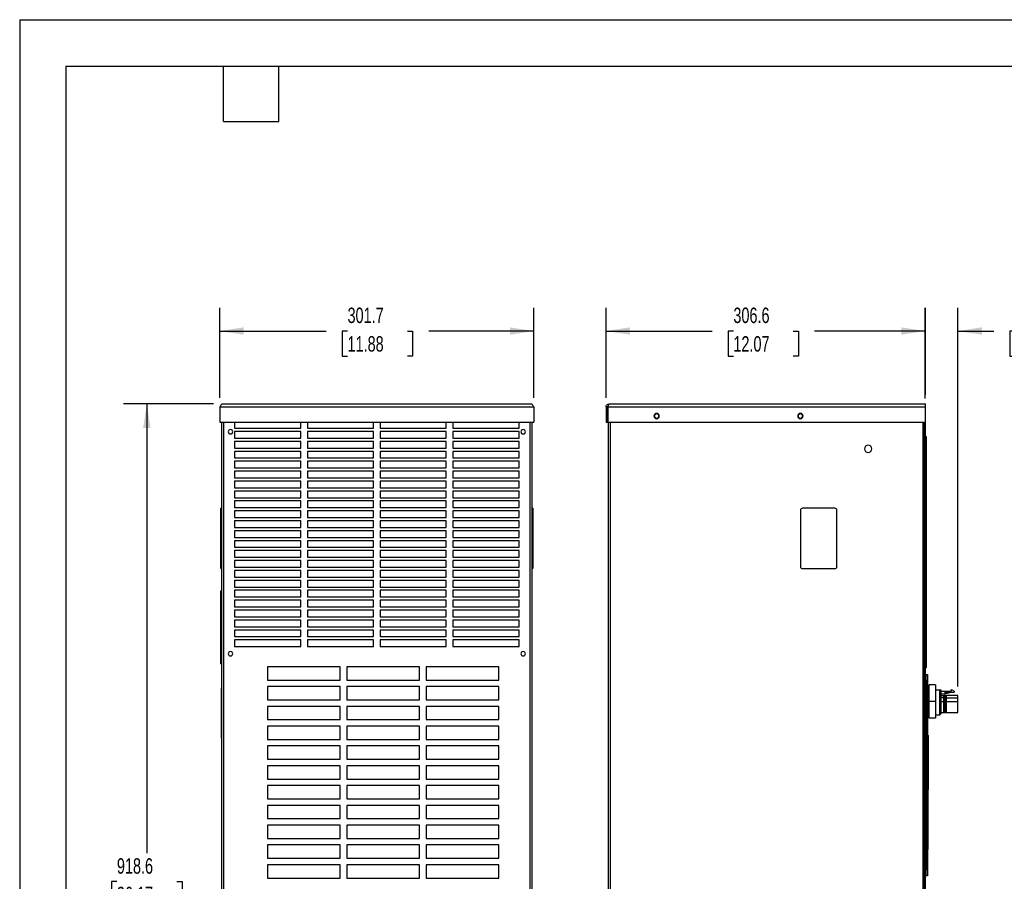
# Model space of a CAD drawing. Header units: millimetres. Extents: x 0 to 1956, y 0 to 1511.
# Tile 2 of 10: x 0 to 945, y 684 to 1511. Entities that reach past the tile are written whole.
import ezdxf

# ---------------------------------------------------------------- set-up
doc = ezdxf.new("R2010")
doc.units = ezdxf.units.MM
doc.header["$LTSCALE"] = 7
doc.layers.add('DIMENSIONS', color=140, linetype='Continuous', lineweight=25)
doc.layers.add('TEXT', color=140, linetype='Continuous', lineweight=25)
doc.styles.add('SLDTEXTSTYLE0', font='TXT', dxfattribs={"width": 0.7})
doc.dimstyles.new('SLDDIMSTYLE1', dxfattribs={"dimtxt": 15.106055, "dimasz": 23.114, "dimexe": 0, "dimexo": 0.0625, "dimgap": 3.776514, "dimtad": 0, "dimtih": 1, "dimtoh": 1, "dimdec": 1, "dimrnd": 1e-09, "dimzin": 12, "dimdsep": 46, "dimtxsty": 'SLDTEXTSTYLE0', "dimsah": 1, "dimcen": 0.09, "dimadec": 0, "dimazin": 3, "dimtfac": 1, "dimtdec": 1, "dimtofl": 0, "dimtmove": 0, "dimatfit": 3, "dimfxl": 0, "dimfrac": 2, "dimtolj": 1, "dimtzin": 12, "dimarcsym": 0})
doc.dimstyles.new('SLDDIMSTYLE4', dxfattribs={"dimtxt": 15.106055, "dimasz": 23.114, "dimexe": 0, "dimexo": 0.0625, "dimgap": 3.776514, "dimtad": 0, "dimtih": 1, "dimtoh": 1, "dimdec": 1, "dimrnd": 1e-09, "dimzin": 12, "dimdsep": 46, "dimtxsty": 'SLDTEXTSTYLE0', "dimsah": 1, "dimcen": 0.09, "dimadec": 0, "dimazin": 3, "dimtfac": 1, "dimtdec": 1, "dimtmove": 0, "dimatfit": 0, "dimfxl": 0, "dimfrac": 2, "dimtolj": 1, "dimtzin": 12, "dimarcsym": 0})

# ---------------------------------------------------------------- blocks, each defined once
blk = doc.blocks.new('_D_16')
at = {"layer": 'DIMENSIONS'}
for p, q in [((186.06, 1142.55), (99.85, 1142.55)), ((122.07, 1142.55), (122.07, 711.54)), ((93.35, 684.15), (88.27, 684.15)), ((88.27, 684.15), (88.27, 660.14)), ((150.8, 684.15), (155.87, 684.15)), ((155.87, 684.15), (155.87, 660.14)), ((88.27, 660.14), (93.35, 660.14)), ((122.07, 223.95), (122.07, 656.76)), ((155.87, 660.14), (150.8, 660.14)), ((184.79, 223.95), (99.85, 223.95))]:
    blk.add_line(p, q, dxfattribs=at)
for points in [[(122.07, 1142.55), (118.52, 1119.44), (125.63, 1119.44)], [(122.07, 223.95), (125.63, 247.06), (118.52, 247.06)]]:
    blk.add_solid(points, dxfattribs=at)
at = {"layer": 'DIMENSIONS', "char_height": 14.817, "attachment_point": 1, "style": 'SLDTEXTSTYLE0'}
for s, insert in [('918.6', (93.35, 706.63)), ('36.17', (93.35, 679.24))]:
    blk.add_mtext(s, dxfattribs=dict(at, insert=insert))
blk = doc.blocks.new('_D_17')
at = {"layer": 'DIMENSIONS'}
for p, q in [((192.08, 1148.57), (192.08, 1234.78)), ((493.78, 1148.57), (493.78, 1234.78)), ((192.08, 1212.55), (294.32, 1212.55)), ((314.79, 1212.55), (309.72, 1212.55)), ((309.72, 1212.55), (309.72, 1188.54)), ((372.25, 1212.55), (377.32, 1212.55)), ((377.32, 1212.55), (377.32, 1188.54)), ((493.78, 1212.55), (392.72, 1212.55)), ((309.72, 1188.54), (314.79, 1188.54)), ((377.32, 1188.54), (372.25, 1188.54))]:
    blk.add_line(p, q, dxfattribs=at)
for points in [[(192.08, 1212.55), (215.19, 1209), (215.19, 1216.11)], [(493.78, 1212.55), (470.66, 1216.11), (470.66, 1209)]]:
    blk.add_solid(points, dxfattribs=at)
at = {"layer": 'DIMENSIONS', "char_height": 14.817, "attachment_point": 1, "style": 'SLDTEXTSTYLE0'}
for s, insert in [('301.7', (314.79, 1235.03)), ('11.88', (314.79, 1207.64))]:
    blk.add_mtext(s, dxfattribs=dict(at, insert=insert))
blk = doc.blocks.new('_D_18')
at = {"layer": 'DIMENSIONS'}
for p, q in [((563, 1148.57), (563, 1234.78)), ((869.6, 1151.44), (869.6, 1234.78)), ((563, 1212.55), (664.82, 1212.55)), ((685.29, 1212.55), (680.22, 1212.55)), ((680.22, 1212.55), (680.22, 1188.54)), ((742.74, 1212.55), (747.82, 1212.55)), ((747.82, 1212.55), (747.82, 1188.54)), ((869.6, 1212.55), (763.21, 1212.55)), ((680.22, 1188.54), (685.29, 1188.54)), ((747.82, 1188.54), (742.74, 1188.54))]:
    blk.add_line(p, q, dxfattribs=at)
for points in [[(563, 1212.55), (586.12, 1209), (586.12, 1216.11)], [(869.6, 1212.55), (846.49, 1216.11), (846.49, 1209)]]:
    blk.add_solid(points, dxfattribs=at)
at = {"layer": 'DIMENSIONS', "char_height": 14.817, "attachment_point": 1, "style": 'SLDTEXTSTYLE0'}
for s, insert in [('306.6', (685.29, 1235.03)), ('12.07', (685.29, 1207.64))]:
    blk.add_mtext(s, dxfattribs=dict(at, insert=insert))
blk = doc.blocks.new('_D_19')
at = {"layer": 'DIMENSIONS'}
for p, q in [((869.57, 1147.84), (869.57, 1234.78)), ((900.77, 871.59), (900.77, 1234.78)), ((869.57, 1212.55), (825.12, 1212.55)), ((900.77, 1212.55), (935.4, 1212.55)), ((955.87, 1212.55), (950.8, 1212.55)), ((950.8, 1212.55), (950.8, 1188.54)), ((1000.76, 1212.55), (1005.84, 1212.55)), ((1005.84, 1212.55), (1005.84, 1188.54)), ((950.8, 1188.54), (955.87, 1188.54)), ((1005.84, 1188.54), (1000.76, 1188.54))]:
    blk.add_line(p, q, dxfattribs=at)
for points in [[(869.57, 1212.55), (846.46, 1216.11), (846.46, 1209)], [(900.77, 1212.55), (923.88, 1209), (923.88, 1216.11)]]:
    blk.add_solid(points, dxfattribs=at)
at = {"layer": 'DIMENSIONS', "char_height": 14.817, "attachment_point": 1, "style": 'SLDTEXTSTYLE0'}
for s, insert in [('31.2', (955.87, 1235.03)), ('1.23', (955.87, 1207.64))]:
    blk.add_mtext(s, dxfattribs=dict(at, insert=insert))

msp = doc.modelspace()

# ---------------------------------------------------------------- linework, layer by layer
at = {"color": 7, "linetype": 'Continuous'}
for q in [(0.02, 0.02), (1955.82, 1511.32)]:
    msp.add_line((0.02, 1511.32), q, dxfattribs=at)
for p, q in [((192.08, 1139.68), (493.78, 1139.68)), ((192.08, 1139.68), (192.08, 1124.95)), ((194.95, 1142.55), (490.91, 1142.55)), ((493.78, 1139.68), (493.78, 1124.95)), ((563, 1139.68), (564.6, 1139.68)), ((563, 1139.68), (563, 1124.95)), ((564.6, 1139.68), (564.6, 1124.95)), ((564.7, 1139.68), (869.6, 1139.68)), ((564.7, 1124.95), (564.7, 1139.68)), ((565.87, 1142.55), (869.6, 1142.55)), ((869.6, 1139.68), (869.6, 1142.55)), ((869.6, 1124.95), (869.6, 1139.68)), ((192.08, 1124.95), (493.78, 1124.95)), ((193.68, 1124.95), (193.68, 223.95)), ((195.61, 1124.95), (195.61, 223.95)), ((206.4, 1124.95), (206.4, 1119.3)), ((206.4, 1119.3), (269.9, 1119.3)), ((206.4, 1116.12), (206.4, 1109.77)), ((269.9, 1116.12), (206.4, 1116.12)), ((269.9, 1119.3), (269.9, 1124.95)), ((269.9, 1109.77), (269.9, 1116.12)), ((276.25, 1124.95), (276.25, 1119.3)), ((276.25, 1119.3), (339.75, 1119.3)), ((276.25, 1116.12), (276.25, 1109.77)), ((339.75, 1116.12), (276.25, 1116.12)), ((339.75, 1119.3), (339.75, 1124.95)), ((339.75, 1109.77), (339.75, 1116.12)), ((346.1, 1124.95), (346.1, 1119.3)), ((346.1, 1119.3), (409.6, 1119.3)), ((346.1, 1116.12), (346.1, 1109.77)), ((409.6, 1116.12), (346.1, 1116.12)), ((409.6, 1119.3), (409.6, 1124.95)), ((409.6, 1109.77), (409.6, 1116.12)), ((415.95, 1124.95), (415.95, 1119.3)), ((415.95, 1119.3), (479.45, 1119.3)), ((415.95, 1116.12), (415.95, 1109.77)), ((479.45, 1116.12), (415.95, 1116.12)), ((479.45, 1119.3), (479.45, 1124.95)), ((479.45, 1109.77), (479.45, 1116.12)), ((490.25, 223.95), (490.25, 1124.95)), ((492.18, 223.95), (492.18, 1124.95)), ((563, 1124.95), (564.6, 1124.95)), ((564.7, 1124.95), (869.6, 1124.95)), ((565.5, 223.95), (565.5, 1124.95)), ((567.43, 223.95), (567.43, 1124.95)), ((867.45, 223.95), (867.45, 1124.95)), ((868.65, 223.95), (868.65, 1124.95)), ((869.57, 1124.95), (869.57, 224.55)), ((206.4, 1109.77), (269.9, 1109.77)), ((206.4, 1106.6), (206.4, 1100.25)), ((269.9, 1106.6), (206.4, 1106.6)), ((269.9, 1100.25), (269.9, 1106.6)), ((276.25, 1109.77), (339.75, 1109.77)), ((276.25, 1106.6), (276.25, 1100.25)), ((339.75, 1106.6), (276.25, 1106.6)), ((339.75, 1100.25), (339.75, 1106.6)), ((346.1, 1109.77), (409.6, 1109.77)), ((346.1, 1106.6), (346.1, 1100.25)), ((409.6, 1106.6), (346.1, 1106.6)), ((409.6, 1100.25), (409.6, 1106.6)), ((415.95, 1109.77), (479.45, 1109.77)), ((479.45, 1106.6), (415.95, 1106.6)), ((415.95, 1106.6), (415.95, 1100.25)), ((479.45, 1100.25), (479.45, 1106.6)), ((869.57, 1111.2), (870.43, 1111.2)), ((870.43, 1111.2), (870.43, 1105.2)), ((206.4, 1100.25), (269.9, 1100.25)), ((269.9, 1097.07), (206.4, 1097.07)), ((206.4, 1097.07), (206.4, 1090.72)), ((269.9, 1090.72), (269.9, 1097.07)), ((276.25, 1100.25), (339.75, 1100.25)), ((339.75, 1097.07), (276.25, 1097.07)), ((276.25, 1097.07), (276.25, 1090.72)), ((339.75, 1090.72), (339.75, 1097.07)), ((346.1, 1100.25), (409.6, 1100.25)), ((409.6, 1097.07), (346.1, 1097.07)), ((346.1, 1097.07), (346.1, 1090.72)), ((409.6, 1090.72), (409.6, 1097.07)), ((415.95, 1100.25), (479.45, 1100.25)), ((415.95, 1097.07), (415.95, 1090.72)), ((479.45, 1097.07), (415.95, 1097.07)), ((479.45, 1090.72), (479.45, 1097.07)), ((870.43, 1105.2), (869.57, 1105.2)), ((870.43, 1105.2), (870.43, 895.2)), ((206.4, 1090.72), (269.9, 1090.72)), ((206.4, 1087.55), (206.4, 1081.2)), ((269.9, 1087.55), (206.4, 1087.55)), ((269.9, 1081.2), (269.9, 1087.55)), ((276.25, 1090.72), (339.75, 1090.72)), ((276.25, 1087.55), (276.25, 1081.2)), ((339.75, 1087.55), (276.25, 1087.55)), ((339.75, 1081.2), (339.75, 1087.55)), ((346.1, 1090.72), (409.6, 1090.72)), ((346.1, 1087.55), (346.1, 1081.2)), ((409.6, 1087.55), (346.1, 1087.55)), ((409.6, 1081.2), (409.6, 1087.55)), ((415.95, 1090.72), (479.45, 1090.72)), ((479.45, 1087.55), (415.95, 1087.55)), ((415.95, 1087.55), (415.95, 1081.2)), ((479.45, 1081.2), (479.45, 1087.55)), ((206.4, 1081.2), (269.9, 1081.2)), ((206.4, 1078.02), (206.4, 1071.67)), ((269.9, 1078.02), (206.4, 1078.02)), ((269.9, 1071.67), (269.9, 1078.02)), ((276.25, 1081.2), (339.75, 1081.2)), ((276.25, 1078.02), (276.25, 1071.67)), ((339.75, 1078.02), (276.25, 1078.02)), ((339.75, 1071.67), (339.75, 1078.02)), ((346.1, 1081.2), (409.6, 1081.2)), ((409.6, 1078.02), (346.1, 1078.02)), ((346.1, 1078.02), (346.1, 1071.67)), ((409.6, 1071.67), (409.6, 1078.02)), ((415.95, 1081.2), (479.45, 1081.2)), ((479.45, 1078.02), (415.95, 1078.02)), ((415.95, 1078.02), (415.95, 1071.67)), ((479.45, 1071.67), (479.45, 1078.02)), ((206.4, 1071.67), (269.9, 1071.67)), ((269.9, 1068.5), (206.4, 1068.5)), ((206.4, 1068.5), (206.4, 1062.15)), ((269.9, 1062.15), (269.9, 1068.5)), ((276.25, 1071.67), (339.75, 1071.67)), ((339.75, 1068.5), (276.25, 1068.5)), ((276.25, 1068.5), (276.25, 1062.15)), ((339.75, 1062.15), (339.75, 1068.5)), ((346.1, 1071.67), (409.6, 1071.67)), ((346.1, 1068.5), (346.1, 1062.15)), ((409.6, 1068.5), (346.1, 1068.5)), ((409.6, 1062.15), (409.6, 1068.5)), ((415.95, 1071.67), (479.45, 1071.67)), ((415.95, 1068.5), (415.95, 1062.15)), ((479.45, 1068.5), (415.95, 1068.5)), ((479.45, 1062.15), (479.45, 1068.5)), ((206.4, 1062.15), (269.9, 1062.15)), ((206.4, 1058.97), (206.4, 1052.62)), ((269.9, 1058.97), (206.4, 1058.97)), ((269.9, 1052.62), (269.9, 1058.97)), ((276.25, 1062.15), (339.75, 1062.15)), ((276.25, 1058.97), (276.25, 1052.62)), ((339.75, 1058.97), (276.25, 1058.97)), ((339.75, 1052.62), (339.75, 1058.97)), ((346.1, 1062.15), (409.6, 1062.15)), ((346.1, 1058.97), (346.1, 1052.62)), ((409.6, 1058.97), (346.1, 1058.97)), ((409.6, 1052.62), (409.6, 1058.97)), ((415.95, 1062.15), (479.45, 1062.15)), ((415.95, 1058.97), (415.95, 1052.62)), ((479.45, 1058.97), (415.95, 1058.97)), ((479.45, 1052.62), (479.45, 1058.97)), ((206.4, 1052.62), (269.9, 1052.62)), ((206.4, 1049.45), (206.4, 1043.1)), ((269.9, 1049.45), (206.4, 1049.45)), ((269.9, 1043.1), (269.9, 1049.45)), ((276.25, 1052.62), (339.75, 1052.62)), ((276.25, 1049.45), (276.25, 1043.1)), ((339.75, 1049.45), (276.25, 1049.45)), ((339.75, 1043.1), (339.75, 1049.45)), ((346.1, 1052.62), (409.6, 1052.62)), ((346.1, 1049.45), (346.1, 1043.1)), ((409.6, 1049.45), (346.1, 1049.45)), ((409.6, 1043.1), (409.6, 1049.45)), ((415.95, 1052.62), (479.45, 1052.62)), ((415.95, 1049.45), (415.95, 1043.1)), ((479.45, 1049.45), (415.95, 1049.45)), ((479.45, 1043.1), (479.45, 1049.45)), ((193.18, 1042.55), (193.68, 1042.55)), ((193.18, 1040.55), (193.18, 1042.55)), ((193.18, 1040.55), (193.68, 1040.55)), ((193.18, 986.55), (193.18, 1040.55)), ((206.4, 1043.1), (269.9, 1043.1)), ((276.25, 1043.1), (339.75, 1043.1)), ((346.1, 1043.1), (409.6, 1043.1)), ((415.95, 1043.1), (479.45, 1043.1)), ((492.68, 1042.55), (492.18, 1042.55)), ((492.68, 1040.55), (492.18, 1040.55)), ((492.68, 1042.55), (492.68, 1040.55)), ((492.68, 1040.55), (492.68, 986.55)), ((749.64, 1040.55), (749.64, 986.55)), ((782.64, 1042.55), (751.64, 1042.55)), ((784.64, 986.55), (784.64, 1040.55)), ((269.9, 1039.92), (206.4, 1039.92)), ((206.4, 1039.92), (206.4, 1033.57)), ((206.4, 1033.57), (269.9, 1033.57)), ((269.9, 1033.57), (269.9, 1039.92)), ((339.75, 1039.92), (276.25, 1039.92)), ((276.25, 1039.92), (276.25, 1033.57)), ((276.25, 1033.57), (339.75, 1033.57)), ((339.75, 1033.57), (339.75, 1039.92)), ((409.6, 1039.92), (346.1, 1039.92)), ((346.1, 1039.92), (346.1, 1033.57)), ((346.1, 1033.57), (409.6, 1033.57)), ((409.6, 1033.57), (409.6, 1039.92)), ((479.45, 1039.92), (415.95, 1039.92)), ((415.95, 1039.92), (415.95, 1033.57)), ((415.95, 1033.57), (479.45, 1033.57)), ((479.45, 1033.57), (479.45, 1039.92)), ((269.9, 1030.4), (206.4, 1030.4)), ((206.4, 1030.4), (206.4, 1024.05)), ((206.4, 1024.05), (269.9, 1024.05)), ((269.9, 1024.05), (269.9, 1030.4)), ((339.75, 1030.4), (276.25, 1030.4)), ((276.25, 1030.4), (276.25, 1024.05)), ((276.25, 1024.05), (339.75, 1024.05)), ((339.75, 1024.05), (339.75, 1030.4)), ((409.6, 1030.4), (346.1, 1030.4)), ((346.1, 1030.4), (346.1, 1024.05)), ((346.1, 1024.05), (409.6, 1024.05)), ((409.6, 1024.05), (409.6, 1030.4)), ((479.45, 1030.4), (415.95, 1030.4)), ((415.95, 1030.4), (415.95, 1024.05)), ((415.95, 1024.05), (479.45, 1024.05)), ((479.45, 1024.05), (479.45, 1030.4)), ((269.9, 1020.87), (206.4, 1020.87)), ((206.4, 1020.87), (206.4, 1014.52)), ((206.4, 1014.52), (269.9, 1014.52)), ((269.9, 1014.52), (269.9, 1020.87)), ((339.75, 1020.87), (276.25, 1020.87)), ((276.25, 1020.87), (276.25, 1014.52)), ((276.25, 1014.52), (339.75, 1014.52)), ((339.75, 1014.52), (339.75, 1020.87)), ((409.6, 1020.87), (346.1, 1020.87)), ((346.1, 1020.87), (346.1, 1014.52)), ((346.1, 1014.52), (409.6, 1014.52)), ((409.6, 1014.52), (409.6, 1020.87)), ((479.45, 1020.87), (415.95, 1020.87)), ((415.95, 1020.87), (415.95, 1014.52)), ((415.95, 1014.52), (479.45, 1014.52)), ((479.45, 1014.52), (479.45, 1020.87)), ((269.9, 1011.35), (206.4, 1011.35)), ((206.4, 1011.35), (206.4, 1005)), ((206.4, 1005), (269.9, 1005)), ((269.9, 1005), (269.9, 1011.35)), ((339.75, 1011.35), (276.25, 1011.35)), ((276.25, 1011.35), (276.25, 1005)), ((276.25, 1005), (339.75, 1005)), ((339.75, 1005), (339.75, 1011.35)), ((409.6, 1011.35), (346.1, 1011.35)), ((346.1, 1011.35), (346.1, 1005)), ((346.1, 1005), (409.6, 1005)), ((409.6, 1005), (409.6, 1011.35)), ((479.45, 1011.35), (415.95, 1011.35)), ((415.95, 1011.35), (415.95, 1005)), ((415.95, 1005), (479.45, 1005)), ((479.45, 1005), (479.45, 1011.35)), ((269.9, 1001.82), (206.4, 1001.82)), ((206.4, 1001.82), (206.4, 995.47)), ((206.4, 995.47), (269.9, 995.47)), ((269.9, 995.47), (269.9, 1001.82)), ((339.75, 1001.82), (276.25, 1001.82)), ((276.25, 1001.82), (276.25, 995.47)), ((276.25, 995.47), (339.75, 995.47)), ((339.75, 995.47), (339.75, 1001.82)), ((409.6, 1001.82), (346.1, 1001.82)), ((346.1, 1001.82), (346.1, 995.47)), ((346.1, 995.47), (409.6, 995.47)), ((409.6, 995.47), (409.6, 1001.82)), ((479.45, 1001.82), (415.95, 1001.82)), ((415.95, 1001.82), (415.95, 995.47)), ((415.95, 995.47), (479.45, 995.47)), ((479.45, 995.47), (479.45, 1001.82)), ((193.18, 986.55), (193.68, 986.55)), ((193.18, 984.55), (193.18, 986.55)), ((193.18, 984.55), (193.68, 984.55)), ((269.9, 992.3), (206.4, 992.3)), ((206.4, 992.3), (206.4, 985.95)), ((206.4, 985.95), (269.9, 985.95)), ((269.9, 985.95), (269.9, 992.3)), ((339.75, 992.3), (276.25, 992.3)), ((276.25, 992.3), (276.25, 985.95)), ((276.25, 985.95), (339.75, 985.95)), ((339.75, 985.95), (339.75, 992.3)), ((409.6, 992.3), (346.1, 992.3)), ((346.1, 992.3), (346.1, 985.95)), ((346.1, 985.95), (409.6, 985.95)), ((409.6, 985.95), (409.6, 992.3)), ((479.45, 992.3), (415.95, 992.3)), ((415.95, 992.3), (415.95, 985.95)), ((415.95, 985.95), (479.45, 985.95)), ((479.45, 985.95), (479.45, 992.3)), ((492.68, 986.55), (492.18, 986.55)), ((492.68, 984.55), (492.18, 984.55)), ((492.68, 986.55), (492.68, 984.55)), ((751.64, 984.55), (782.64, 984.55)), ((269.9, 982.77), (206.4, 982.77)), ((206.4, 982.77), (206.4, 976.42)), ((206.4, 976.42), (269.9, 976.42)), ((269.9, 976.42), (269.9, 982.77)), ((339.75, 982.77), (276.25, 982.77)), ((276.25, 982.77), (276.25, 976.42)), ((276.25, 976.42), (339.75, 976.42)), ((339.75, 976.42), (339.75, 982.77)), ((409.6, 982.77), (346.1, 982.77)), ((346.1, 982.77), (346.1, 976.42)), ((346.1, 976.42), (409.6, 976.42)), ((409.6, 976.42), (409.6, 982.77)), ((479.45, 982.77), (415.95, 982.77)), ((415.95, 982.77), (415.95, 976.42)), ((415.95, 976.42), (479.45, 976.42)), ((479.45, 976.42), (479.45, 982.77)), ((269.9, 973.25), (206.4, 973.25)), ((206.4, 973.25), (206.4, 966.9)), ((206.4, 966.9), (269.9, 966.9)), ((269.9, 966.9), (269.9, 973.25)), ((339.75, 973.25), (276.25, 973.25)), ((276.25, 973.25), (276.25, 966.9)), ((276.25, 966.9), (339.75, 966.9)), ((339.75, 966.9), (339.75, 973.25)), ((409.6, 973.25), (346.1, 973.25)), ((346.1, 973.25), (346.1, 966.9)), ((346.1, 966.9), (409.6, 966.9)), ((409.6, 966.9), (409.6, 973.25)), ((479.45, 973.25), (415.95, 973.25)), ((415.95, 973.25), (415.95, 966.9)), ((415.95, 966.9), (479.45, 966.9)), ((479.45, 966.9), (479.45, 973.25)), ((193.17, 963.21), (193.68, 963.21)), ((193.17, 961.21), (193.17, 963.21)), ((193.17, 961.21), (193.68, 961.21)), ((193.17, 895.21), (193.17, 961.21)), ((269.9, 963.72), (206.4, 963.72)), ((206.4, 963.72), (206.4, 957.37)), ((206.4, 957.37), (269.9, 957.37)), ((269.9, 957.37), (269.9, 963.72)), ((339.75, 963.72), (276.25, 963.72)), ((276.25, 963.72), (276.25, 957.37)), ((276.25, 957.37), (339.75, 957.37)), ((339.75, 957.37), (339.75, 963.72)), ((409.6, 963.72), (346.1, 963.72)), ((346.1, 963.72), (346.1, 957.37)), ((346.1, 957.37), (409.6, 957.37)), ((409.6, 957.37), (409.6, 963.72)), ((479.45, 963.72), (415.95, 963.72)), ((415.95, 963.72), (415.95, 957.37)), ((415.95, 957.37), (479.45, 957.37)), ((479.45, 957.37), (479.45, 963.72)), ((269.9, 954.2), (206.4, 954.2)), ((206.4, 954.2), (206.4, 947.85)), ((206.4, 947.85), (269.9, 947.85)), ((269.9, 947.85), (269.9, 954.2)), ((339.75, 954.2), (276.25, 954.2)), ((276.25, 954.2), (276.25, 947.85)), ((276.25, 947.85), (339.75, 947.85)), ((339.75, 947.85), (339.75, 954.2)), ((409.6, 954.2), (346.1, 954.2)), ((346.1, 954.2), (346.1, 947.85)), ((346.1, 947.85), (409.6, 947.85)), ((409.6, 947.85), (409.6, 954.2)), ((479.45, 954.2), (415.95, 954.2)), ((415.95, 954.2), (415.95, 947.85)), ((415.95, 947.85), (479.45, 947.85)), ((479.45, 947.85), (479.45, 954.2)), ((269.9, 944.67), (206.4, 944.67)), ((206.4, 944.67), (206.4, 938.32)), ((206.4, 938.32), (269.9, 938.32)), ((269.9, 938.32), (269.9, 944.67)), ((339.75, 944.67), (276.25, 944.67)), ((276.25, 944.67), (276.25, 938.32)), ((276.25, 938.32), (339.75, 938.32)), ((339.75, 938.32), (339.75, 944.67)), ((409.6, 944.67), (346.1, 944.67)), ((346.1, 944.67), (346.1, 938.32)), ((346.1, 938.32), (409.6, 938.32)), ((409.6, 938.32), (409.6, 944.67)), ((479.45, 944.67), (415.95, 944.67)), ((415.95, 944.67), (415.95, 938.32)), ((415.95, 938.32), (479.45, 938.32)), ((479.45, 938.32), (479.45, 944.67)), ((269.9, 935.15), (206.4, 935.15)), ((206.4, 935.15), (206.4, 928.8)), ((206.4, 928.8), (269.9, 928.8)), ((269.9, 928.8), (269.9, 935.15)), ((339.75, 935.15), (276.25, 935.15)), ((276.25, 935.15), (276.25, 928.8)), ((276.25, 928.8), (339.75, 928.8)), ((339.75, 928.8), (339.75, 935.15)), ((409.6, 935.15), (346.1, 935.15)), ((346.1, 935.15), (346.1, 928.8)), ((346.1, 928.8), (409.6, 928.8)), ((409.6, 928.8), (409.6, 935.15)), ((479.45, 935.15), (415.95, 935.15)), ((415.95, 935.15), (415.95, 928.8)), ((415.95, 928.8), (479.45, 928.8)), ((479.45, 928.8), (479.45, 935.15)), ((269.9, 925.62), (206.4, 925.62)), ((206.4, 925.62), (206.4, 919.27)), ((206.4, 919.27), (269.9, 919.27)), ((269.9, 919.27), (269.9, 925.62)), ((339.75, 925.62), (276.25, 925.62)), ((276.25, 925.62), (276.25, 919.27)), ((276.25, 919.27), (339.75, 919.27)), ((339.75, 919.27), (339.75, 925.62)), ((409.6, 925.62), (346.1, 925.62)), ((346.1, 925.62), (346.1, 919.27)), ((346.1, 919.27), (409.6, 919.27)), ((409.6, 919.27), (409.6, 925.62)), ((479.45, 925.62), (415.95, 925.62)), ((415.95, 925.62), (415.95, 919.27)), ((415.95, 919.27), (479.45, 919.27)), ((479.45, 919.27), (479.45, 925.62)), ((269.9, 916.1), (206.4, 916.1)), ((206.4, 916.1), (206.4, 909.75)), ((206.4, 909.75), (269.9, 909.75)), ((269.9, 909.75), (269.9, 916.1)), ((339.75, 916.1), (276.25, 916.1)), ((276.25, 916.1), (276.25, 909.75)), ((276.25, 909.75), (339.75, 909.75)), ((339.75, 909.75), (339.75, 916.1)), ((409.6, 916.1), (346.1, 916.1)), ((346.1, 916.1), (346.1, 909.75)), ((346.1, 909.75), (409.6, 909.75)), ((409.6, 909.75), (409.6, 916.1)), ((479.45, 916.1), (415.95, 916.1)), ((415.95, 916.1), (415.95, 909.75)), ((415.95, 909.75), (479.45, 909.75)), ((479.45, 909.75), (479.45, 916.1)), ((193.17, 895.21), (193.68, 895.21)), ((193.17, 893.21), (193.17, 895.21)), ((193.17, 893.21), (193.68, 893.21)), ((307.65, 890.35), (237.8, 890.35)), ((237.8, 890.35), (237.8, 877.65)), ((307.65, 877.65), (307.65, 890.35)), ((383.85, 890.35), (314, 890.35)), ((314, 890.35), (314, 877.65)), ((383.85, 877.65), (383.85, 890.35)), ((460.05, 890.35), (390.2, 890.35)), ((390.2, 890.35), (390.2, 877.65)), ((460.05, 877.65), (460.05, 890.35)), ((869.57, 895.2), (870.43, 895.2)), ((870.43, 889.2), (869.57, 889.2)), ((870.43, 895.2), (870.43, 889.2)), ((870.32, 882.9), (871.53, 882.9)), ((870.32, 876.9), (870.32, 882.9)), ((871.53, 882.9), (871.53, 876.9)), ((193.63, 869.83), (193.68, 869.83)), ((193.63, 867.83), (193.63, 869.83)), ((237.8, 877.65), (307.65, 877.65)), ((307.65, 871.35), (237.8, 871.35)), ((237.8, 871.35), (237.8, 858.65)), ((307.65, 858.65), (307.65, 871.35)), ((314, 877.65), (383.85, 877.65)), ((383.85, 871.35), (314, 871.35)), ((314, 871.35), (314, 858.65)), ((383.85, 858.65), (383.85, 871.35)), ((390.2, 877.65), (460.05, 877.65)), ((460.05, 871.35), (390.2, 871.35)), ((390.2, 871.35), (390.2, 858.65)), ((460.05, 858.65), (460.05, 871.35)), ((870.12, 874.4), (869.57, 874.4)), ((870.12, 839.4), (870.12, 874.4)), ((871.53, 876.9), (870.32, 876.9)), ((870.32, 876.9), (870.32, 695.9)), ((871.53, 876.9), (871.53, 695.9)), ((873.32, 856.9), (873.32, 872.9)), ((879.32, 872.9), (873.32, 872.9)), ((879.32, 872.9), (879.32, 856.9)), ((193.68, 867.83), (193.63, 867.83)), ((193.63, 823.83), (193.63, 867.83)), ((871.57, 868), (871.53, 868)), ((873.32, 868), (871.57, 868)), ((871.57, 868), (871.57, 844.4)), ((883.67, 868), (879.32, 868)), ((883.67, 856.9), (883.67, 868)), ((884.87, 856.9), (884.87, 868)), ((884.87, 867.05), (894.27, 867.05)), ((884.87, 864.55), (887.87, 864.55)), ((884.87, 862.7), (887.37, 862.7)), ((887.37, 860.6), (884.87, 860.6)), ((887.37, 860.6), (887.37, 862.7)), ((887.37, 856.9), (887.37, 860.6)), ((887.87, 864.55), (894.37, 866.05)), ((888.37, 865.05), (887.87, 864.55)), ((888.37, 866.05), (888.37, 865.05)), ((888.37, 866.05), (897.32, 866.05)), ((889.47, 861.5), (889.35, 861.5)), ((900.77, 862.7), (889.47, 862.7)), ((889.47, 862.7), (889.47, 860.6)), ((889.47, 860.6), (900.77, 860.6)), ((889.47, 860.6), (889.47, 856.9)), ((894.07, 868.2), (894.98, 868.2)), ((894.07, 868.2), (894.27, 867.05)), ((897.32, 866.85), (894.98, 868.2)), ((897.32, 866.85), (897.32, 866.05)), ((900.77, 860.6), (900.77, 862.7)), ((900.77, 856.9), (900.77, 860.6)), ((237.8, 858.65), (307.65, 858.65)), ((307.65, 852.35), (237.8, 852.35)), ((237.8, 852.35), (237.8, 839.65)), ((307.65, 839.65), (307.65, 852.35)), ((314, 858.65), (383.85, 858.65)), ((383.85, 852.35), (314, 852.35)), ((314, 852.35), (314, 839.65)), ((383.85, 839.65), (383.85, 852.35)), ((390.2, 858.65), (460.05, 858.65)), ((460.05, 852.35), (390.2, 852.35)), ((390.2, 852.35), (390.2, 839.65)), ((460.05, 839.65), (460.05, 852.35)), ((871.57, 856.9), (871.53, 856.9)), ((873.32, 840.9), (873.32, 856.9)), ((879.32, 856.9), (873.32, 856.9)), ((879.32, 856.9), (879.32, 840.9)), ((884.87, 856.9), (883.67, 856.9)), ((883.67, 844.4), (883.67, 856.9)), ((884.87, 845.6), (884.87, 856.9)), ((884.87, 856.9), (887.37, 856.9)), ((887.37, 846.5), (887.37, 856.9)), ((889.47, 860.1), (889.39, 860.1)), ((889.39, 856.9), (889.47, 856.9)), ((889.47, 856.9), (900.77, 856.9)), ((889.47, 856.9), (889.47, 846.5)), ((900.77, 846.5), (900.77, 856.9)), ((871.53, 845.4), (871.57, 845.4)), ((871.57, 844.4), (873.32, 844.4)), ((879.32, 844.4), (883.67, 844.4)), ((883.67, 844.4), (884.87, 845.6)), ((884.87, 846.5), (887.37, 846.5)), ((889.47, 846.5), (900.77, 846.5)), ((237.8, 839.65), (307.65, 839.65)), ((307.65, 833.35), (237.8, 833.35)), ((237.8, 833.35), (237.8, 820.65)), ((307.65, 820.65), (307.65, 833.35)), ((314, 839.65), (383.85, 839.65)), ((383.85, 833.35), (314, 833.35)), ((314, 833.35), (314, 820.65)), ((383.85, 820.65), (383.85, 833.35)), ((390.2, 839.65), (460.05, 839.65)), ((460.05, 833.35), (390.2, 833.35)), ((390.2, 833.35), (390.2, 820.65)), ((460.05, 820.65), (460.05, 833.35)), ((870.12, 839.4), (869.57, 839.4)), ((879.32, 840.9), (873.32, 840.9)), ((193.63, 823.83), (193.68, 823.83)), ((193.63, 821.83), (193.63, 823.83)), ((871.53, 824.5), (872.53, 824.5)), ((872.53, 819.5), (872.53, 824.5)), ((193.68, 821.83), (193.63, 821.83)), ((237.8, 820.65), (307.65, 820.65)), ((307.65, 814.35), (237.8, 814.35)), ((237.8, 814.35), (237.8, 801.65)), ((307.65, 801.65), (307.65, 814.35)), ((314, 820.65), (383.85, 820.65)), ((383.85, 814.35), (314, 814.35)), ((314, 814.35), (314, 801.65)), ((383.85, 801.65), (383.85, 814.35)), ((390.2, 820.65), (460.05, 820.65)), ((460.05, 814.35), (390.2, 814.35)), ((390.2, 814.35), (390.2, 801.65)), ((460.05, 801.65), (460.05, 814.35)), ((871.53, 819.5), (872.53, 819.5)), ((872.53, 777.5), (872.53, 819.5)), ((237.8, 801.65), (307.65, 801.65)), ((307.65, 795.35), (237.8, 795.35)), ((237.8, 795.35), (237.8, 782.65)), ((307.65, 782.65), (307.65, 795.35)), ((314, 801.65), (383.85, 801.65)), ((383.85, 795.35), (314, 795.35)), ((314, 795.35), (314, 782.65)), ((383.85, 782.65), (383.85, 795.35)), ((390.2, 801.65), (460.05, 801.65)), ((460.05, 795.35), (390.2, 795.35)), ((390.2, 795.35), (390.2, 782.65)), ((460.05, 782.65), (460.05, 795.35)), ((237.8, 782.65), (307.65, 782.65)), ((307.65, 776.35), (237.8, 776.35)), ((237.8, 776.35), (237.8, 763.65)), ((307.65, 763.65), (307.65, 776.35)), ((314, 782.65), (383.85, 782.65)), ((383.85, 776.35), (314, 776.35)), ((314, 776.35), (314, 763.65)), ((383.85, 763.65), (383.85, 776.35)), ((390.2, 782.65), (460.05, 782.65)), ((460.05, 776.35), (390.2, 776.35)), ((390.2, 776.35), (390.2, 763.65)), ((460.05, 763.65), (460.05, 776.35)), ((871.53, 777.5), (872.53, 777.5)), ((872.53, 772.5), (872.53, 777.5)), ((871.53, 772.5), (872.53, 772.5)), ((871.83, 772.5), (871.83, 714.73)), ((871.84, 772.5), (871.84, 714.98)), ((237.8, 763.65), (307.65, 763.65)), ((307.65, 757.35), (237.8, 757.35)), ((237.8, 757.35), (237.8, 744.65)), ((307.65, 744.65), (307.65, 757.35)), ((314, 763.65), (383.85, 763.65)), ((383.85, 757.35), (314, 757.35)), ((314, 757.35), (314, 744.65)), ((383.85, 744.65), (383.85, 757.35)), ((390.2, 763.65), (460.05, 763.65)), ((460.05, 757.35), (390.2, 757.35)), ((390.2, 757.35), (390.2, 744.65)), ((460.05, 744.65), (460.05, 757.35)), ((237.8, 744.65), (307.65, 744.65)), ((307.65, 738.35), (237.8, 738.35)), ((237.8, 738.35), (237.8, 725.65)), ((307.65, 725.65), (307.65, 738.35)), ((314, 744.65), (383.85, 744.65)), ((383.85, 738.35), (314, 738.35)), ((314, 738.35), (314, 725.65)), ((383.85, 725.65), (383.85, 738.35)), ((390.2, 744.65), (460.05, 744.65)), ((460.05, 738.35), (390.2, 738.35)), ((390.2, 738.35), (390.2, 725.65)), ((460.05, 725.65), (460.05, 738.35)), ((237.8, 725.65), (307.65, 725.65)), ((307.65, 719.35), (237.8, 719.35)), ((237.8, 719.35), (237.8, 706.65)), ((307.65, 706.65), (307.65, 719.35)), ((314, 725.65), (383.85, 725.65)), ((383.85, 719.35), (314, 719.35)), ((314, 719.35), (314, 706.65)), ((383.85, 706.65), (383.85, 719.35)), ((390.2, 725.65), (460.05, 725.65)), ((460.05, 719.35), (390.2, 719.35)), ((390.2, 719.35), (390.2, 706.65)), ((460.05, 706.65), (460.05, 719.35)), ((871.83, 714.73), (871.53, 714.73)), ((871.83, 714.98), (871.84, 714.98)), ((237.8, 706.65), (307.65, 706.65)), ((307.65, 700.35), (237.8, 700.35)), ((237.8, 700.35), (237.8, 687.65)), ((307.65, 687.65), (307.65, 700.35)), ((314, 706.65), (383.85, 706.65)), ((383.85, 700.35), (314, 700.35)), ((314, 700.35), (314, 687.65)), ((383.85, 687.65), (383.85, 700.35)), ((390.2, 706.65), (460.05, 706.65)), ((460.05, 700.35), (390.2, 700.35)), ((390.2, 700.35), (390.2, 687.65)), ((460.05, 687.65), (460.05, 700.35)), ((870.32, 695.9), (871.53, 695.9)), ((870.32, 689.9), (870.32, 695.9)), ((871.53, 695.9), (871.53, 689.9)), ((237.8, 687.65), (307.65, 687.65)), ((314, 687.65), (383.85, 687.65)), ((390.2, 687.65), (460.05, 687.65)), ((871.53, 689.9), (870.32, 689.9))]:
    msp.add_line(p, q)
at = {"flags": 128}
msp.add_lwpolyline([(869.57, 700.69), (869.95, 700.73), (870.32, 700.85)], dxfattribs=at)
for centre, radius, start, end in [((611.6, 1130.95), 2.58, 90, 270), ((611.6, 1130.95), 2.15, 0, 180), ((611.6, 1130.95), 2.15, 180, 0), ((611.6, 1130.95), 2.58, 270, 90), ((749.6, 1130.95), 2.58, 90, 270), ((749.6, 1130.95), 2.15, 0, 180), ((749.6, 1130.95), 2.15, 180, 0), ((749.6, 1130.95), 2.58, 270, 90), ((202.43, 1115.86), 2.1, 0, 180), ((202.43, 1115.86), 2.1, 180, 0), ((483.43, 1115.86), 2.1, 0, 180), ((483.43, 1115.86), 2.1, 180, 0), ((814.75, 1099.55), 3.5, 0, 180), ((814.75, 1099.55), 3.5, 180, 0), ((751.64, 1040.55), 2, 90, 180), ((782.64, 1040.55), 2, 0, 90), ((751.64, 986.55), 2, 180, 270), ((782.64, 986.55), 2, 270, 0), ((202.43, 902.86), 2.1, 0, 180), ((202.43, 902.86), 2.1, 180, 0), ((483.43, 902.86), 2.1, 0, 180), ((483.43, 902.86), 2.1, 180, 0), ((870.12, 874.2), 0.2, 0, 90), ((870.12, 839.6), 0.2, 270, 0), ((869.53, 702.69), 0.787, 272.72246, 0)]:
    msp.add_arc(centre, radius, start, end)
for points, knots in [([(194.95, 1142.55), (194.71, 1142.55), (194.47, 1142.48), (193.99, 1142.19), (193.75, 1141.98), (193.27, 1141.44), (193.03, 1141.13), (192.56, 1140.43), (192.32, 1140.06), (192.08, 1139.68)], [0, 0, 0, 0, 0.25, 0.25, 0.5, 0.5, 0.75, 0.75, 1, 1, 1, 1]), ([(493.78, 1139.68), (493.54, 1140.06), (493.3, 1140.43), (492.82, 1141.13), (492.58, 1141.44), (492.1, 1141.98), (491.86, 1142.19), (491.39, 1142.48), (491.15, 1142.55), (490.91, 1142.55)], [0, 0, 0, 0, 0.25, 0.25, 0.5, 0.5, 0.75, 0.75, 1, 1, 1, 1]), ([(563, 1139.68), (563, 1140.06), (563.08, 1140.43), (563.37, 1141.13), (563.58, 1141.44), (564.11, 1141.98), (564.43, 1142.19), (565.12, 1142.48), (565.5, 1142.55), (565.87, 1142.55)], [0, 0, 0, 0, 0.25, 0.25, 0.5, 0.5, 0.75, 0.75, 1, 1, 1, 1]), ([(564.6, 1139.68), (564.62, 1139.85), (564.65, 1140.15), (564.84, 1140.39), (564.92, 1140.5)], [0, 0, 0, 0, 0.5550202, 1, 1, 1, 1]), ([(565.87, 1142.55), (565.78, 1142.55), (565.68, 1142.48), (565.48, 1142.19), (565.39, 1141.98), (565.19, 1141.44), (565.09, 1141.13), (564.9, 1140.43), (564.8, 1140.06), (564.7, 1139.68)], [0, 0, 0, 0, 0.25, 0.25, 0.5, 0.5, 0.75, 0.75, 1, 1, 1, 1]), ([(884.87, 868), (884.85, 868), (884.8, 868), (884.71, 868), (884.62, 868), (884.52, 868), (884.4, 868), (884.28, 868), (884.14, 868), (883.99, 868), (883.84, 868), (883.73, 868), (883.67, 868)], [0, 0, 0, 0, 0.095349, 0.191191, 0.287748, 0.38523, 0.483838, 0.583762, 0.685179, 0.788256, 0.893148, 1, 1, 1, 1]), ([(888.37, 862.97), (888.26, 862.96), (888.04, 862.94), (887.73, 862.79), (887.48, 862.56), (887.4, 862.35), (887.37, 862.26)], [0, 0, 0, 0, 0.247502, 0.50869, 0.764335, 1, 1, 1, 1]), ([(888.37, 862.96), (888.37, 862.97), (888.37, 862.96), (888.37, 862.89), (888.37, 862.84), (888.37, 862.63), (888.37, 862.43), (888.37, 861.88), (888.37, 861.53), (888.37, 860.76), (888.37, 860.34), (888.37, 859.89)], [0, 0, 0, 0, 0.125, 0.125, 0.25, 0.25, 0.5, 0.5, 0.75, 0.75, 1, 1, 1, 1]), ([(888.37, 862.96), (888.49, 862.96), (888.62, 862.95), (888.87, 862.86), (888.99, 862.79), (889.19, 862.61), (889.27, 862.51), (889.37, 862.29), (889.39, 862.17), (889.39, 862.07)], [0, 0, 0, 0, 0.25, 0.25, 0.5, 0.5, 0.75, 0.75, 1, 1, 1, 1]), ([(889.34, 862.35), (889.3, 862.44), (889.2, 862.62), (888.96, 862.81), (888.67, 862.92), (888.47, 862.92), (888.37, 862.92)], [0, 0, 0, 0, 0.2377111, 0.4913087, 0.7497876, 1, 1, 1, 1]), ([(889.39, 862.07), (889.39, 862.07), (889.39, 862.01), (889.39, 861.79), (889.39, 861.62), (889.39, 861.18), (889.39, 860.91), (889.39, 860.29), (889.39, 859.96), (889.39, 859.6)], [0, 0, 0, 0, 0.25, 0.25, 0.5, 0.5, 0.75, 0.75, 1, 1, 1, 1]), ([(887.37, 859.66), (887.39, 859.69), (887.44, 859.72), (887.56, 859.78), (887.65, 859.8), (887.83, 859.85), (887.94, 859.86), (888.16, 859.88), (888.27, 859.89), (888.37, 859.89)], [0, 0, 0, 0, 0.25, 0.25, 0.5, 0.5, 0.75, 0.75, 1, 1, 1, 1]), ([(888.37, 859.89), (888.49, 859.89), (888.62, 859.88), (888.87, 859.85), (888.99, 859.83), (889.19, 859.77), (889.27, 859.74), (889.37, 859.67), (889.39, 859.63), (889.39, 859.6)], [0, 0, 0, 0, 0.25, 0.25, 0.5, 0.5, 0.75, 0.75, 1, 1, 1, 1]), ([(888.37, 859.89), (888.37, 858.82), (888.37, 856.68), (888.37, 853.41), (888.37, 850.49), (888.37, 848.17), (888.37, 846.78), (888.37, 846.21), (888.37, 846.37), (888.37, 846.38)], [0, 0, 0, 0, 0.165393, 0.33273, 0.500142, 0.666204, 0.829269, 0.993949, 1, 1, 1, 1]), ([(889.39, 859.6), (889.39, 858.88), (889.39, 858.15), (889.39, 856.67), (889.39, 855.92), (889.39, 854.44), (889.39, 853.72), (889.39, 852.35), (889.39, 851.7), (889.39, 849.91), (889.39, 848.93), (889.39, 847.95), (889.39, 847.69), (889.39, 847.35), (889.39, 847.26), (889.39, 847.26)], [0, 0, 0, 0, 0.125, 0.125, 0.25, 0.25, 0.375, 0.375, 0.5, 0.5, 0.75, 0.75, 0.875, 0.875, 1, 1, 1, 1]), ([(887.37, 847.07), (887.4, 846.97), (887.48, 846.76), (887.73, 846.53), (888.04, 846.39), (888.26, 846.37), (888.37, 846.36)], [0, 0, 0, 0, 0.235344, 0.490625, 0.751852, 1, 1, 1, 1]), ([(888.37, 846.36), (888.5, 846.37), (888.76, 846.4), (889.05, 846.57), (889.23, 846.76), (889.33, 846.92), (889.38, 847.09), (889.39, 847.2), (889.39, 847.26)], [0, 0, 0, 0, 0.254678, 0.520664, 0.650413, 0.774243, 0.890908, 1, 1, 1, 1])]:
    msp.add_open_spline(points, degree=3, knots=knots)
at = {"layer": 'TEXT'}
for p, q in [((44.45, 1466.85), (1911.35, 1466.85)), ((44.45, 1466.85), (44.45, 44.45)), ((195.58, 1413.51), (195.58, 1466.85)), ((248.92, 1413.51), (248.92, 1466.85)), ((195.58, 1413.51), (248.92, 1413.51))]:
    msp.add_line(p, q, dxfattribs=at)

# ---------------------------------------------------------------- dimensions: what is measured, and where the dimension line sits
at = {"layer": 'DIMENSIONS'}
for base, p1, p2, dimstyle, picture, middle in [((493.78, 1212.55), (192.08, 1139.68), (493.78, 1139.68), 'SLDDIMSTYLE1', '_D_17', (343.52, 1212.55)), ((869.6, 1212.55), (563, 1139.68), (869.6, 1142.55), 'SLDDIMSTYLE1', '_D_18', (714.02, 1212.55)), ((900.77, 1212.55), (869.57, 1138.95), (900.77, 862.7), 'SLDDIMSTYLE4', '_D_19', (978.32, 1212.55))]:
    dim = msp.add_linear_dim(base=base, p1=p1, p2=p2, dimstyle=dimstyle, dxfattribs=at)
    dim.commit()
    dim.dimension.update_dxf_attribs({"geometry": picture, "text_midpoint": middle, "dimtype": 160})
dim = msp.add_linear_dim(base=(122.07, 1142.55), p1=(193.68, 223.95), p2=(194.95, 1142.55), angle=90, dimstyle='SLDDIMSTYLE1', dxfattribs=at)
dim.commit()
dim.dimension.update_dxf_attribs({"geometry": '_D_16', "text_midpoint": (122.07, 684.15), "dimtype": 160})

doc.saveas('drawing.dxf')
